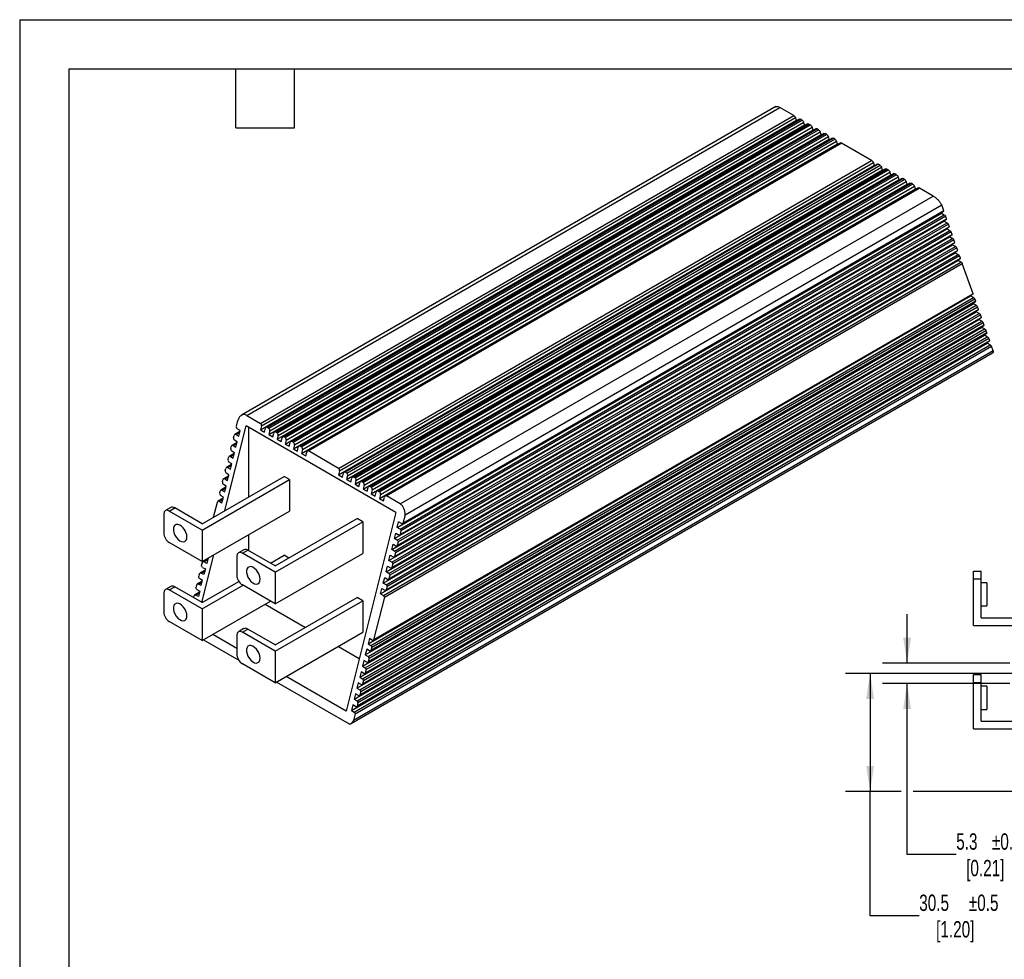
# Model space of a CAD drawing. Header units: millimetres. Extents: x 0 to 559, y 0 to 432.
# Tile 2 of 5: x 0 to 255, y 189 to 432. Entities that reach past the tile are written whole.
import ezdxf

# ---------------------------------------------------------------- set-up
doc = ezdxf.new("R2010")
doc.units = ezdxf.units.MM
doc.header["$LTSCALE"] = 2
doc.layers.add('DIMENSIONS', color=140, linetype='Continuous', lineweight=25)
doc.layers.add('TEXT', color=140, linetype='Continuous', lineweight=25)
doc.styles.add('SLDTEXTSTYLE0', font='TXT', dxfattribs={"width": 0.7})
doc.dimstyles.new('SLDDIMSTYLE4', dxfattribs={"dimtxt": 4.316016, "dimasz": 6.604, "dimexe": 0, "dimexo": 0.0625, "dimgap": 1.079004, "dimtad": 0, "dimtih": 1, "dimtoh": 1, "dimrnd": 1e-09, "dimzin": 12, "dimdsep": 46, "dimtxsty": 'SLDTEXTSTYLE0', "dimsah": 1, "dimcen": 0.09, "dimadec": 0, "dimazin": 3, "dimtol": 1, "dimtp": 0.5, "dimtm": 0.5, "dimtfac": 1, "dimtofl": 0, "dimtmove": 0, "dimatfit": 3, "dimfxl": 0, "dimfrac": 2, "dimtolj": 1, "dimarcsym": 0})
doc.dimstyles.new('SLDDIMSTYLE5', dxfattribs={"dimtxt": 4.316016, "dimasz": 6.604, "dimexe": 0, "dimexo": 0.0625, "dimgap": 1.079004, "dimtad": 0, "dimtih": 1, "dimtoh": 1, "dimrnd": 1e-09, "dimzin": 12, "dimdsep": 46, "dimtxsty": 'SLDTEXTSTYLE0', "dimsah": 1, "dimcen": 0.09, "dimadec": 0, "dimazin": 3, "dimtol": 1, "dimtp": 0.5, "dimtm": 0.5, "dimtfac": 1, "dimtmove": 0, "dimatfit": 0, "dimfxl": 0, "dimfrac": 2, "dimtolj": 1, "dimarcsym": 0})

# ---------------------------------------------------------------- blocks, each defined once
blk = doc.blocks.new('_D_6')
at = {"layer": 'DIMENSIONS'}
for p, q in [((260.42, 262.81), (213.63, 262.81)), ((219.98, 262.81), (219.98, 232.31)), ((228.02, 232.31), (213.63, 232.31)), ((219.98, 200.17), (219.98, 232.31)), ((256.6, 232.31), (231.07, 232.31)), ((232.68, 200.17), (219.98, 200.17))]:
    blk.add_line(p, q, dxfattribs=at)
for points in [[(219.98, 262.81), (218.96, 256.21), (220.99, 256.21)], [(219.98, 232.31), (220.99, 238.91), (218.96, 238.91)]]:
    blk.add_solid(points, dxfattribs=at)
at = {"layer": 'DIMENSIONS', "char_height": 4.233, "attachment_point": 1, "style": 'SLDTEXTSTYLE0'}
for s, insert in [('30.5', (232.68, 205.63)), ('±0.5', (245.5, 205.63)), ('[1.20]', (237.04, 198.77))]:
    blk.add_mtext(s, dxfattribs=dict(at, insert=insert))
blk = doc.blocks.new('_D_7')
at = {"layer": 'DIMENSIONS'}
for p, q in [((229.54, 265.46), (229.54, 278.16)), ((256.11, 265.46), (223.19, 265.46)), ((256.11, 260.16), (223.19, 260.16)), ((229.54, 216), (229.54, 260.16)), ((242.24, 216), (229.54, 216))]:
    blk.add_line(p, q, dxfattribs=at)
for points in [[(229.54, 265.46), (230.56, 272.06), (228.53, 272.06)], [(229.54, 260.16), (228.53, 253.56), (230.56, 253.56)]]:
    blk.add_solid(points, dxfattribs=at)
at = {"layer": 'DIMENSIONS', "char_height": 4.233, "attachment_point": 1, "style": 'SLDTEXTSTYLE0'}
for s, insert in [('±0.5', (251.48, 221.46)), ('5.3', (242.24, 221.46)), ('[0.21]', (244.81, 214.6))]:
    blk.add_mtext(s, dxfattribs=dict(at, insert=insert))

msp = doc.modelspace()

# ---------------------------------------------------------------- linework, layer by layer
at = {"color": 7, "linetype": 'Continuous'}
for q in [(0.005, 0.005), (558.805, 431.805)]:
    msp.add_line((0.005, 431.805), q, dxfattribs=at)
for p, q in [((195.592, 409.336), (57.348, 329.53)), ((58.769, 329.51), (196.655, 409.11)), ((200.22, 407.052), (196.655, 409.11)), ((62.319, 325.79), (200.938, 405.813)), ((62.334, 327.452), (200.22, 407.052)), ((62.567, 326.775), (200.69, 406.512)), ((201.737, 406.099), (63.779, 326.458)), ((64.063, 326.454), (201.949, 406.054)), ((64.447, 326.233), (202.332, 405.832)), ((64.673, 325.559), (202.797, 405.296)), ((200.938, 405.813), (200.69, 406.512)), ((201.089, 405.725), (200.938, 405.813)), ((202.332, 405.832), (201.949, 406.054)), ((203.045, 404.597), (202.797, 405.296)), ((64.426, 324.574), (203.045, 404.597)), ((203.897, 404.852), (65.94, 325.21)), ((66.224, 325.207), (204.11, 404.806)), ((66.587, 323.326), (205.205, 403.349)), ((66.602, 324.988), (204.488, 404.588)), ((66.834, 324.311), (204.958, 404.049)), ((206.004, 403.635), (68.047, 323.994)), ((68.331, 323.99), (206.217, 403.59)), ((68.709, 323.772), (206.595, 403.372)), ((68.941, 323.095), (207.065, 402.832)), ((208.111, 402.419), (70.154, 322.778)), ((203.25, 404.478), (203.045, 404.597)), ((204.488, 404.588), (204.11, 404.806)), ((205.205, 403.349), (204.958, 404.049)), ((205.357, 403.262), (205.205, 403.349)), ((206.595, 403.372), (206.217, 403.59)), ((207.312, 402.133), (207.065, 402.832)), ((68.694, 322.11), (207.312, 402.133)), ((70.438, 322.774), (208.324, 402.374)), ((70.801, 320.894), (209.419, 400.916)), ((70.819, 322.554), (208.705, 402.154)), ((71.048, 321.879), (209.172, 401.616)), ((210.218, 401.203), (72.261, 321.562)), ((72.545, 321.558), (210.431, 401.157)), ((72.925, 321.338), (210.811, 400.938)), ((73.155, 320.662), (211.279, 400.4)), ((212.379, 399.955), (74.422, 320.314)), ((74.706, 320.31), (212.592, 399.91)), ((207.464, 402.045), (207.312, 402.133)), ((208.705, 402.154), (208.324, 402.374)), ((209.419, 400.916), (209.172, 401.616)), ((209.571, 400.829), (209.419, 400.916)), ((210.811, 400.938), (210.431, 401.157)), ((211.526, 399.7), (211.279, 400.4)), ((220.371, 395.419), (212.592, 399.91)), ((72.908, 319.678), (211.526, 399.7)), ((211.732, 399.582), (211.526, 399.7)), ((82.485, 315.819), (220.371, 395.419)), ((82.717, 315.142), (220.841, 394.88)), ((221.088, 394.18), (220.841, 394.88)), ((82.47, 314.157), (221.088, 394.18)), ((221.886, 394.47), (83.932, 314.831)), ((222.045, 394.453), (84.159, 314.853)), ((84.577, 312.941), (223.195, 392.964)), ((84.647, 314.571), (222.533, 394.171)), ((84.824, 313.926), (222.948, 393.663)), ((224.048, 393.219), (86.091, 313.578)), ((86.375, 313.574), (224.261, 393.174)), ((86.753, 313.355), (224.639, 392.955)), ((86.985, 312.679), (225.109, 392.416)), ((221.236, 394.095), (221.088, 394.18)), ((222.533, 394.171), (222.045, 394.453)), ((223.195, 392.964), (222.948, 393.663)), ((223.401, 392.845), (223.195, 392.964)), ((224.639, 392.955), (224.261, 393.174)), ((225.356, 391.716), (225.109, 392.416)), ((86.738, 311.694), (225.356, 391.716)), ((226.155, 392.003), (88.198, 312.361)), ((88.482, 312.357), (226.368, 391.957)), ((88.845, 310.477), (227.463, 390.5)), ((88.86, 312.139), (226.746, 391.739)), ((89.092, 311.462), (227.216, 391.199)), ((228.262, 390.786), (90.304, 311.145)), ((90.589, 311.141), (228.474, 390.741)), ((90.972, 310.92), (228.858, 390.52)), ((91.199, 310.246), (229.323, 389.983)), ((225.508, 391.629), (225.356, 391.716)), ((226.746, 391.739), (226.368, 391.957)), ((227.463, 390.5), (227.216, 391.199)), ((227.615, 390.413), (227.463, 390.5)), ((228.858, 390.52), (228.474, 390.741)), ((229.57, 389.284), (229.323, 389.983)), ((90.952, 309.261), (229.57, 389.284)), ((230.369, 389.57), (92.411, 309.929)), ((92.696, 309.925), (230.581, 389.525)), ((93.059, 308.045), (231.677, 388.067)), ((93.074, 309.707), (230.96, 389.306)), ((93.306, 309.03), (231.43, 388.767)), ((232.53, 388.322), (94.572, 308.681)), ((94.857, 308.677), (232.742, 388.277)), ((229.722, 389.196), (229.57, 389.284)), ((230.96, 389.306), (230.581, 389.525)), ((231.677, 388.067), (231.43, 388.767)), ((231.882, 387.949), (231.677, 388.067)), ((236.308, 386.219), (232.742, 388.277)), ((98.422, 306.619), (236.308, 386.219)), ((99.036, 301.524), (239, 382.323)), ((239.033, 382.366), (99.123, 301.598)), ((99.671, 303.78), (238.485, 383.916)), ((239.033, 382.366), (238.485, 383.916)), ((239.033, 382.366), (238.998, 382.326)), ((96.942, 297.645), (239.138, 379.732)), ((97.657, 300.49), (238.424, 381.753)), ((98.303, 298.606), (239.732, 380.251)), ((98.386, 300.069), (239.153, 381.332)), ((98.39, 298.679), (239.766, 380.294)), ((239.524, 380.978), (98.632, 299.643)), ((238.354, 381.951), (238.424, 381.753)), ((238.424, 381.753), (239.153, 381.332)), ((239.087, 379.878), (239.138, 379.732)), ((239.138, 379.732), (239.867, 379.311)), ((239.766, 380.294), (239.524, 380.978)), ((96.228, 294.799), (239.852, 377.712)), ((96.958, 294.378), (240.581, 377.291)), ((240.952, 376.937), (97.204, 293.953)), ((97.589, 295.76), (240.446, 378.23)), ((97.672, 297.224), (239.867, 379.311)), ((97.676, 295.834), (240.48, 378.273)), ((240.238, 378.957), (97.918, 296.798)), ((239.801, 377.857), (239.852, 377.712)), ((239.852, 377.712), (240.581, 377.291)), ((240.48, 378.273), (240.238, 378.957)), ((241.194, 376.252), (240.952, 376.937)), ((95.514, 291.954), (240.566, 375.691)), ((96.243, 291.533), (241.296, 375.27)), ((241.666, 374.916), (96.49, 291.107)), ((96.875, 292.915), (241.16, 376.209)), ((96.962, 292.989), (241.194, 376.252)), ((240.515, 375.837), (240.566, 375.691)), ((240.566, 375.691), (241.296, 375.27)), ((241.908, 374.232), (241.666, 374.916)), ((94.782, 289.036), (241.299, 373.619)), ((95.428, 287.152), (242.607, 372.116)), ((95.511, 288.615), (242.028, 373.198)), ((95.515, 287.225), (242.641, 372.159)), ((242.399, 372.844), (95.757, 288.189)), ((96.161, 290.07), (241.874, 374.188)), ((96.248, 290.144), (241.908, 374.232)), ((241.229, 373.816), (241.299, 373.619)), ((241.299, 373.619), (242.028, 373.198)), ((242.641, 372.159), (242.399, 372.844)), ((93.353, 283.345), (242.727, 369.577)), ((94.049, 286.118), (242.031, 371.546)), ((94.714, 284.306), (243.321, 370.095)), ((94.778, 285.697), (242.761, 371.125)), ((94.801, 284.38), (243.355, 370.138)), ((243.131, 370.771), (95.025, 285.271)), ((241.962, 371.744), (242.031, 371.546)), ((242.031, 371.546), (242.761, 371.125)), ((242.676, 369.723), (242.727, 369.577)), ((243.457, 369.156), (242.727, 369.577)), ((243.355, 370.138), (243.131, 370.771)), ((94.082, 282.924), (243.457, 369.156)), ((94.329, 282.499), (243.827, 368.802)), ((246.596, 360.968), (243.827, 368.802)), ((90.112, 270.432), (245.969, 360.406)), ((90.841, 270.011), (246.698, 359.985)), ((91.087, 269.585), (247.069, 359.631)), ((91.473, 271.393), (246.563, 360.925)), ((246.596, 360.968), (91.56, 271.467)), ((245.969, 360.406), (245.917, 360.552)), ((246.698, 359.985), (245.969, 360.406)), ((246.596, 360.968), (246.561, 360.928)), ((247.292, 358.999), (247.069, 359.631)), ((89.398, 267.587), (246.683, 358.386)), ((90.045, 265.703), (247.991, 356.883)), ((90.127, 267.166), (247.412, 357.965)), ((248.025, 356.926), (90.131, 265.776)), ((90.373, 266.74), (247.783, 357.611)), ((90.777, 268.621), (247.259, 358.956)), ((247.292, 358.999), (90.864, 268.694)), ((246.683, 358.386), (246.613, 358.583)), ((247.412, 357.965), (246.683, 358.386)), ((247.292, 358.999), (247.257, 358.959)), ((248.025, 356.926), (247.783, 357.611)), ((248.025, 356.926), (247.989, 356.886)), ((87.951, 261.823), (248.13, 354.293)), ((88.665, 264.669), (247.415, 356.313)), ((89.312, 262.785), (248.724, 354.811)), ((89.394, 264.248), (248.145, 355.892)), ((248.757, 354.854), (89.399, 262.858)), ((89.641, 263.822), (248.515, 355.538)), ((247.415, 356.313), (247.346, 356.511)), ((248.145, 355.892), (247.415, 356.313)), ((248.13, 354.293), (248.078, 354.438)), ((248.859, 353.872), (248.13, 354.293)), ((248.757, 354.854), (248.515, 355.538)), ((248.757, 354.854), (248.722, 354.814)), ((87.237, 258.978), (248.844, 352.272)), ((87.966, 258.557), (249.573, 351.851)), ((88.212, 258.131), (249.944, 351.497)), ((88.598, 259.939), (249.438, 352.79)), ((88.68, 261.402), (248.859, 353.872)), ((249.472, 352.833), (88.685, 260.013)), ((88.927, 260.976), (249.23, 353.518)), ((248.844, 352.272), (248.792, 352.418)), ((249.573, 351.851), (248.844, 352.272)), ((249.472, 352.833), (249.23, 353.518)), ((249.472, 352.833), (249.436, 352.793)), ((250.186, 350.812), (249.944, 351.497)), ((86.522, 256.133), (249.558, 350.251)), ((87.255, 255.71), (250.291, 349.828)), ((87.498, 255.286), (250.658, 349.476)), ((87.884, 257.094), (250.152, 350.77)), ((250.186, 350.812), (87.97, 257.167)), ((249.558, 350.251), (249.507, 350.397)), ((250.291, 349.828), (249.558, 350.251)), ((250.186, 350.812), (250.15, 350.773)), ((250.9, 348.792), (250.658, 349.476)), ((85.79, 253.214), (250.291, 348.179)), ((86.519, 252.793), (251.02, 347.758)), ((86.766, 252.368), (251.391, 347.404)), ((87.17, 254.249), (250.867, 348.749)), ((250.9, 348.792), (87.256, 254.322)), ((250.291, 348.179), (250.221, 348.376)), ((251.02, 347.758), (250.291, 348.179)), ((250.9, 348.792), (250.865, 348.752)), ((251.816, 346.199), (251.391, 347.404)), ((85.584, 249.792), (251.633, 345.65)), ((251.816, 346.199), (86.34, 250.671)), ((58.769, 329.51), (62.334, 327.452)), ((53.075, 304.891), (58.57, 326.782)), ((56.058, 326.718), (56.418, 328.153)), ((57.019, 325.62), (56.29, 326.041)), ((97.32, 304.413), (58.57, 326.782)), ((59.194, 326.423), (59.194, 308.423)), ((62.567, 326.775), (62.319, 325.79)), ((63.346, 325.198), (63.593, 326.183)), ((64.063, 326.454), (64.447, 326.233)), ((55.325, 323.8), (55.453, 324.31)), ((56.949, 325.342), (55.639, 324.586)), ((55.924, 324.582), (56.9, 325.146)), ((55.924, 324.582), (56.653, 324.161)), ((56.653, 324.161), (57.019, 325.62)), ((62.319, 325.79), (63.346, 325.198)), ((64.673, 325.559), (64.426, 324.574)), ((64.426, 324.574), (65.507, 323.95)), ((65.507, 323.95), (65.754, 324.935)), ((66.602, 324.988), (66.224, 325.207)), ((66.834, 324.311), (66.587, 323.326)), ((67.614, 322.734), (67.861, 323.719)), ((68.709, 323.772), (68.331, 323.99)), ((54.611, 320.954), (54.739, 321.465)), ((56.235, 322.497), (54.925, 321.741)), ((55.209, 321.737), (56.186, 322.3)), ((55.209, 321.737), (55.939, 321.316)), ((56.287, 322.702), (55.554, 323.125)), ((55.939, 321.316), (56.287, 322.702)), ((66.587, 323.326), (67.614, 322.734)), ((68.941, 323.095), (68.694, 322.11)), ((68.694, 322.11), (69.721, 321.518)), ((69.721, 321.518), (69.968, 322.502)), ((70.438, 322.774), (70.819, 322.554)), ((71.048, 321.879), (70.801, 320.894)), ((71.827, 320.301), (72.075, 321.286)), ((72.545, 321.558), (72.925, 321.338)), ((53.897, 318.109), (54.025, 318.62)), ((55.521, 319.651), (54.211, 318.895)), ((54.495, 318.891), (55.472, 319.455)), ((54.495, 318.891), (55.225, 318.47)), ((55.572, 319.857), (54.843, 320.278)), ((55.225, 318.47), (55.572, 319.857)), ((70.801, 320.894), (71.827, 320.301)), ((73.155, 320.662), (72.908, 319.678)), ((72.908, 319.678), (73.988, 319.054)), ((73.988, 319.054), (74.236, 320.039)), ((82.485, 315.819), (74.706, 320.31)), ((54.807, 316.806), (53.497, 316.05)), ((53.781, 316.046), (54.758, 316.61)), ((53.781, 316.046), (54.51, 315.625)), ((54.858, 317.011), (54.129, 317.432)), ((54.51, 315.625), (54.858, 317.011)), ((47.208, 301.504), (68.402, 313.739)), ((54.074, 313.888), (52.764, 313.132)), ((53.048, 313.128), (54.025, 313.692)), ((53.183, 315.264), (53.311, 315.775)), ((54.144, 314.166), (53.415, 314.587)), ((53.778, 312.707), (54.144, 314.166)), ((69.817, 312.922), (68.402, 313.739)), ((82.717, 315.142), (82.47, 314.157)), ((82.47, 314.157), (83.496, 313.565)), ((83.496, 313.565), (83.745, 314.556)), ((84.647, 314.571), (84.159, 314.853)), ((84.824, 313.926), (84.577, 312.941)), ((85.657, 312.317), (85.905, 313.302)), ((86.753, 313.355), (86.375, 313.574)), ((47.208, 299.871), (69.817, 312.922)), ((53.342, 310.97), (52.032, 310.213)), ((52.316, 310.21), (53.292, 310.773)), ((52.45, 312.346), (52.578, 312.856)), ((53.412, 311.248), (52.682, 311.669)), ((53.045, 309.789), (53.412, 311.248)), ((53.048, 313.128), (53.778, 312.707)), ((69.817, 312.922), (69.817, 304.75)), ((84.577, 312.941), (85.657, 312.317)), ((86.985, 312.679), (86.738, 311.694)), ((86.738, 311.694), (87.764, 311.101)), ((87.764, 311.101), (88.012, 312.086)), ((88.86, 312.139), (88.482, 312.357)), ((89.092, 311.462), (88.845, 310.477)), ((89.871, 309.885), (90.118, 310.87)), ((90.589, 311.141), (90.972, 310.92)), ((51.736, 309.5), (51.846, 309.938)), ((52.697, 308.402), (51.968, 308.823)), ((52.316, 310.21), (53.045, 309.789)), ((52.331, 306.943), (52.697, 308.402)), ((88.845, 310.477), (89.871, 309.885)), ((91.199, 310.246), (90.952, 309.261)), ((90.952, 309.261), (91.978, 308.669)), ((91.978, 308.669), (92.225, 309.653)), ((92.696, 309.925), (93.074, 309.707)), ((93.306, 309.03), (93.059, 308.045)), ((94.139, 307.421), (94.386, 308.406)), ((98.422, 306.619), (94.857, 308.677)), ((39.102, 305.699), (37.687, 304.883)), ((50.156, 303.205), (51.132, 307.093)), ((52.628, 308.124), (51.318, 307.368)), ((51.602, 307.364), (52.578, 307.928)), ((51.602, 307.364), (52.331, 306.943)), ((93.059, 308.045), (94.139, 307.421)), ((37.268, 303.956), (37.268, 299.09)), ((38.7, 304.783), (40.114, 305.599)), ((47.208, 299.871), (38.7, 304.783)), ((47.208, 301.504), (40.114, 305.599)), ((47.208, 291.699), (69.817, 304.75)), ((97.32, 304.413), (84.424, 253.038)), ((99.671, 303.78), (99.123, 301.598)), ((66.116, 290.588), (87.311, 302.823)), ((66.116, 288.955), (88.725, 302.007)), ((88.725, 302.007), (87.311, 302.823)), ((88.725, 302.007), (88.725, 293.835)), ((97.657, 300.49), (98.023, 301.949)), ((98.752, 301.528), (98.023, 301.949)), ((47.208, 299.871), (47.208, 291.699)), ((59.194, 298.618), (59.194, 294.585)), ((96.942, 297.645), (97.29, 299.031)), ((97.29, 299.031), (98.023, 298.608)), ((98.386, 300.069), (97.657, 300.49)), ((98.632, 299.643), (98.39, 298.679)), ((47.208, 291.699), (38.7, 296.61)), ((96.228, 294.799), (96.576, 296.186)), ((96.576, 296.186), (97.306, 295.765)), ((97.672, 297.224), (96.942, 297.645)), ((97.918, 296.798), (97.676, 295.834)), ((47.118, 281.156), (50.197, 293.424)), ((56.176, 293.041), (56.176, 288.175)), ((58.01, 294.784), (56.596, 293.968)), ((57.608, 293.867), (59.022, 294.684)), ((66.116, 288.955), (57.608, 293.867)), ((66.116, 290.588), (59.022, 294.684)), ((64.877, 291.304), (68.402, 293.339)), ((66.116, 280.783), (88.725, 293.835)), ((69.642, 292.624), (68.402, 293.339)), ((95.514, 291.954), (95.862, 293.34)), ((95.862, 293.34), (96.591, 292.919)), ((96.958, 294.378), (96.228, 294.799)), ((97.204, 293.953), (96.962, 292.989)), ((47.194, 291.407), (47.066, 290.897)), ((48.69, 292.439), (47.38, 291.683)), ((47.664, 291.679), (48.641, 292.243)), ((48.394, 291.258), (47.664, 291.679)), ((48.724, 292.574), (48.394, 291.258)), ((94.782, 289.036), (95.148, 290.495)), ((95.148, 290.495), (95.877, 290.074)), ((96.243, 291.533), (95.514, 291.954)), ((96.49, 291.107), (96.248, 290.144)), ((46.462, 288.489), (46.334, 287.978)), ((47.958, 289.521), (46.648, 288.764)), ((46.932, 288.761), (47.908, 289.324)), ((47.661, 288.34), (46.932, 288.761)), ((47.298, 290.22), (48.028, 289.799)), ((48.028, 289.799), (47.661, 288.34)), ((66.116, 288.955), (66.116, 280.783)), ((95.511, 288.615), (94.782, 289.036)), ((95.757, 288.189), (95.515, 287.225)), ((246.681, 289.245), (248.681, 289.245)), ((39.102, 285.3), (37.687, 284.483)), ((45.748, 285.644), (45.619, 285.133)), ((47.244, 286.675), (45.934, 285.919)), ((46.218, 285.915), (47.194, 286.479)), ((46.947, 285.494), (46.218, 285.915)), ((46.566, 287.301), (47.295, 286.88)), ((46.947, 285.494), (47.295, 286.88)), ((47.208, 281.104), (56.707, 286.587)), ((47.208, 279.471), (57.799, 285.585)), ((66.116, 280.783), (57.608, 285.695)), ((94.049, 286.118), (94.415, 287.577)), ((94.778, 285.697), (94.049, 286.118)), ((94.415, 287.577), (95.145, 287.156)), ((95.025, 285.271), (94.801, 284.38)), ((246.681, 287.221), (248.681, 287.221)), ((246.681, 275.188), (246.681, 287.221)), ((248.681, 277.188), (248.681, 287.221)), ((250.181, 286.248), (248.681, 286.248)), ((250.181, 286.248), (250.181, 280.248)), ((37.268, 283.556), (37.268, 278.69)), ((38.7, 284.383), (40.114, 285.2)), ((47.208, 279.471), (38.7, 284.383)), ((47.208, 281.104), (40.114, 285.2)), ((45.033, 282.798), (44.937, 282.415)), ((46.529, 283.83), (45.219, 283.074)), ((45.504, 283.07), (46.48, 283.634)), ((46.233, 282.649), (45.504, 283.07)), ((45.851, 284.456), (46.581, 284.035)), ((46.581, 284.035), (46.233, 282.649)), ((93.353, 283.345), (93.701, 284.731)), ((93.353, 283.345), (94.082, 282.924)), ((93.701, 284.731), (94.43, 284.31)), ((47.208, 271.299), (64.877, 281.499)), ((63.519, 280.715), (73.935, 274.702)), ((66.116, 270.189), (87.311, 282.424)), ((66.116, 268.556), (88.725, 281.607)), ((88.725, 281.607), (87.311, 282.424)), ((88.725, 281.607), (88.725, 273.435)), ((94.329, 282.499), (91.56, 271.467)), ((248.681, 280.248), (250.181, 280.248)), ((47.208, 279.471), (47.208, 271.299)), ((47.208, 271.299), (38.7, 276.211)), ((246.681, 275.188), (277.773, 275.188)), ((248.681, 277.188), (277.773, 277.188)), ((50, 272.911), (56.176, 269.346)), ((56.176, 272.641), (56.176, 267.775)), ((58.01, 274.384), (56.596, 273.568)), ((57.608, 273.468), (59.022, 274.284)), ((66.116, 268.556), (57.608, 273.468)), ((66.116, 270.189), (59.022, 274.284)), ((66.116, 260.383), (88.725, 273.435)), ((47.538, 271.489), (56.694, 266.204)), ((90.46, 271.818), (90.112, 270.432)), ((90.112, 270.432), (90.841, 270.011)), ((91.189, 271.397), (90.46, 271.818)), ((66.116, 268.556), (66.116, 260.383)), ((82.428, 269.8), (87.846, 266.671)), ((89.764, 269.046), (89.398, 267.587)), ((89.398, 267.587), (90.127, 267.166)), ((90.493, 268.625), (89.764, 269.046)), ((91.087, 269.585), (90.864, 268.694)), ((66.116, 260.383), (57.608, 265.295)), ((89.031, 266.128), (88.665, 264.669)), ((89.761, 265.707), (89.031, 266.128)), ((90.373, 266.74), (90.131, 265.776)), ((88.299, 263.209), (87.951, 261.823)), ((89.028, 262.788), (88.299, 263.209)), ((88.665, 264.669), (89.394, 264.248)), ((89.641, 263.822), (89.399, 262.858)), ((246.681, 262.505), (248.681, 262.505)), ((85.328, 249.674), (66.447, 260.574)), ((84.424, 253.038), (68.909, 261.995)), ((87.585, 260.364), (87.237, 258.978)), ((88.314, 259.943), (87.585, 260.364)), ((87.951, 261.823), (88.68, 261.402)), ((88.927, 260.976), (88.685, 260.013)), ((246.681, 260.481), (248.681, 260.481)), ((246.681, 248.448), (246.681, 260.481)), ((248.681, 250.448), (248.681, 260.481)), ((86.87, 257.519), (86.522, 256.133)), ((87.6, 257.098), (86.87, 257.519)), ((87.237, 258.978), (87.966, 258.557)), ((88.212, 258.131), (87.97, 257.167)), ((250.181, 259.508), (248.681, 259.508)), ((250.181, 259.508), (250.181, 253.508)), ((86.522, 256.133), (87.255, 255.71)), ((87.498, 255.286), (87.256, 254.322)), ((86.156, 254.674), (85.79, 253.214)), ((85.79, 253.214), (86.519, 252.793)), ((86.885, 254.253), (86.156, 254.674)), ((86.766, 252.368), (86.34, 250.671)), ((248.681, 253.508), (250.181, 253.508)), ((248.681, 250.448), (277.773, 250.448)), ((246.681, 248.448), (277.773, 248.448))]:
    msp.add_line(p, q)
at = {"flags": 128}
for points in [[(43.265, 298.061), (43.2, 298.646), (43.009, 299.262), (42.707, 299.865), (42.317, 300.409), (41.866, 300.854), (41.389, 301.167), (40.921, 301.325), (40.496, 301.316), (40.147, 301.141), (39.898, 300.812), (39.769, 300.355), (39.769, 299.803), (39.898, 299.197), (40.147, 298.582), (40.496, 298.003), (40.921, 297.504), (41.389, 297.121), (41.866, 296.884), (42.317, 296.808), (42.707, 296.901), (43.009, 297.155), (43.2, 297.552), (43.265, 298.061)], [(42.848, 299.613), (42.785, 299.714), (42.645, 299.966)], [(62.173, 287.146), (62.108, 287.73), (61.917, 288.347), (61.615, 288.949), (61.225, 289.493), (60.774, 289.938), (60.297, 290.251), (59.829, 290.409), (59.405, 290.4), (59.055, 290.225), (58.807, 289.897), (58.678, 289.44), (58.678, 288.888), (58.807, 288.281), (59.055, 287.666), (59.405, 287.088), (59.829, 286.588), (60.297, 286.206), (60.774, 285.968), (61.225, 285.893), (61.615, 285.986), (61.917, 286.24), (62.108, 286.636), (62.173, 287.146)], [(61.756, 288.698), (61.694, 288.798), (61.553, 289.05)], [(43.265, 277.662), (43.2, 278.246), (43.009, 278.863), (42.707, 279.465), (42.317, 280.009), (41.866, 280.454), (41.389, 280.767), (40.921, 280.925), (40.496, 280.916), (40.147, 280.741), (39.898, 280.413), (39.769, 279.956), (39.769, 279.403), (39.898, 278.797), (40.147, 278.182), (40.496, 277.603), (40.921, 277.104), (41.389, 276.722), (41.866, 276.484), (42.317, 276.409), (42.707, 276.502), (43.009, 276.756), (43.2, 277.152), (43.265, 277.662)], [(42.848, 279.213), (42.785, 279.314), (42.645, 279.566)], [(62.173, 266.746), (62.108, 267.331), (61.917, 267.947), (61.615, 268.55), (61.225, 269.094), (60.774, 269.539), (60.297, 269.852), (59.829, 270.01), (59.405, 270.001), (59.055, 269.826), (58.807, 269.497), (58.678, 269.04), (58.678, 268.488), (58.807, 267.882), (59.055, 267.267), (59.405, 266.688), (59.829, 266.189), (60.297, 265.806), (60.774, 265.569), (61.225, 265.493), (61.615, 265.586), (61.917, 265.84), (62.108, 266.237), (62.173, 266.746)], [(61.756, 268.298), (61.694, 268.399), (61.553, 268.65)]]:
    msp.add_lwpolyline(points, dxfattribs=at)
for points, knots in [([(195.604, 409.313), (195.685, 409.351), (195.864, 409.435), (196.267, 409.318), (196.559, 409.161), (196.655, 409.11)], [0, 0, 0, 0, 0.3562905, 0.7890739, 1, 1, 1, 1]), ([(200.22, 407.052), (200.316, 406.997), (200.422, 406.904), (200.594, 406.705), (200.66, 406.599), (200.69, 406.512)], [0, 0, 0, 0, 0.5, 0.5, 1, 1, 1, 1]), ([(201.739, 406.094), (201.755, 406.102), (201.791, 406.119), (201.871, 406.095), (201.93, 406.064), (201.949, 406.054)], [0, 0, 0, 0, 0.3564104, 0.7891388, 1, 1, 1, 1]), ([(202.332, 405.832), (202.427, 405.777), (202.532, 405.685), (202.702, 405.487), (202.767, 405.382), (202.797, 405.296)], [0, 0, 0, 0, 0.5, 0.5, 1, 1, 1, 1]), ([(203.9, 404.847), (203.916, 404.855), (203.952, 404.871), (204.032, 404.848), (204.091, 404.817), (204.11, 404.806)], [0, 0, 0, 0, 0.3564104, 0.7891388, 1, 1, 1, 1]), ([(204.488, 404.588), (204.583, 404.533), (204.69, 404.441), (204.862, 404.241), (204.928, 404.135), (204.958, 404.049)], [0, 0, 0, 0, 0.5, 0.5, 1, 1, 1, 1]), ([(206.007, 403.631), (206.023, 403.638), (206.059, 403.655), (206.139, 403.632), (206.198, 403.6), (206.217, 403.59)], [0, 0, 0, 0, 0.35641041, 0.78913883, 1, 1, 1, 1]), ([(206.595, 403.372), (206.69, 403.317), (206.797, 403.224), (206.969, 403.025), (207.035, 402.919), (207.065, 402.832)], [0, 0, 0, 0, 0.5, 0.5, 1, 1, 1, 1]), ([(208.114, 402.414), (208.13, 402.422), (208.166, 402.439), (208.246, 402.415), (208.305, 402.384), (208.324, 402.374)], [0, 0, 0, 0, 0.356315, 0.7890545, 1, 1, 1, 1]), ([(208.705, 402.154), (208.8, 402.098), (208.906, 402.006), (209.076, 401.807), (209.142, 401.702), (209.172, 401.616)], [0, 0, 0, 0, 0.5, 0.5, 1, 1, 1, 1]), ([(210.221, 401.198), (210.237, 401.206), (210.272, 401.222), (210.353, 401.199), (210.412, 401.168), (210.431, 401.157)], [0, 0, 0, 0, 0.356315, 0.7890545, 1, 1, 1, 1]), ([(210.811, 400.938), (210.906, 400.882), (211.012, 400.79), (211.183, 400.592), (211.249, 400.486), (211.279, 400.4)], [0, 0, 0, 0, 0.5, 0.5, 1, 1, 1, 1]), ([(212.381, 399.951), (212.398, 399.958), (212.433, 399.975), (212.514, 399.952), (212.572, 399.92), (212.592, 399.91)], [0, 0, 0, 0, 0.356315, 0.7890545, 1, 1, 1, 1]), ([(220.371, 395.419), (220.466, 395.364), (220.572, 395.272), (220.745, 395.072), (220.811, 394.966), (220.841, 394.88)], [0, 0, 0, 0, 0.5, 0.5, 1, 1, 1, 1]), ([(221.888, 394.466), (221.904, 394.474), (221.94, 394.492), (222.008, 394.467), (222.045, 394.453)], [0, 0, 0, 0, 0.4440527, 1, 1, 1, 1]), ([(222.533, 394.171), (222.623, 394.109), (222.716, 394.02), (222.865, 393.836), (222.921, 393.741), (222.948, 393.663)], [0, 0, 0, 0, 0.5, 0.5, 1, 1, 1, 1]), ([(224.051, 393.214), (224.067, 393.222), (224.102, 393.239), (224.183, 393.215), (224.241, 393.184), (224.261, 393.174)], [0, 0, 0, 0, 0.3564104, 0.7891388, 1, 1, 1, 1]), ([(224.639, 392.955), (224.734, 392.9), (224.84, 392.808), (225.012, 392.609), (225.078, 392.502), (225.109, 392.416)], [0, 0, 0, 0, 0.5, 0.5, 1, 1, 1, 1]), ([(226.157, 391.998), (226.174, 392.005), (226.209, 392.022), (226.29, 391.999), (226.348, 391.968), (226.368, 391.957)], [0, 0, 0, 0, 0.3560865, 0.788812, 1, 1, 1, 1]), ([(226.746, 391.739), (226.841, 391.684), (226.947, 391.592), (227.119, 391.392), (227.185, 391.286), (227.216, 391.199)], [0, 0, 0, 0, 0.5, 0.5, 1, 1, 1, 1]), ([(228.264, 390.782), (228.28, 390.789), (228.316, 390.806), (228.397, 390.783), (228.455, 390.751), (228.474, 390.741)], [0, 0, 0, 0, 0.356044, 0.7888281, 1, 1, 1, 1]), ([(228.858, 390.52), (228.953, 390.464), (229.058, 390.372), (229.227, 390.174), (229.293, 390.069), (229.323, 389.983)], [0, 0, 0, 0, 0.5, 0.5, 1, 1, 1, 1]), ([(230.371, 389.565), (230.387, 389.573), (230.423, 389.59), (230.504, 389.566), (230.562, 389.535), (230.581, 389.525)], [0, 0, 0, 0, 0.3559912, 0.7887277, 1, 1, 1, 1]), ([(230.96, 389.306), (231.055, 389.251), (231.161, 389.159), (231.333, 388.96), (231.399, 388.853), (231.43, 388.767)], [0, 0, 0, 0, 0.5, 0.5, 1, 1, 1, 1]), ([(232.532, 388.318), (232.548, 388.325), (232.584, 388.342), (232.665, 388.319), (232.723, 388.287), (232.742, 388.277)], [0, 0, 0, 0, 0.35607619, 0.7886957, 1, 1, 1, 1]), ([(236.308, 386.219), (236.512, 386.101), (236.723, 385.953), (237.042, 385.69), (237.147, 385.598), (237.353, 385.404), (237.455, 385.302), (237.651, 385.093), (237.744, 384.987), (237.923, 384.772), (238.008, 384.662), (238.245, 384.336), (238.379, 384.122), (238.485, 383.916)], [0, 0, 0, 0, 0.25, 0.25, 0.375, 0.375, 0.5, 0.5, 0.625, 0.625, 0.75, 0.75, 1, 1, 1, 1]), ([(239.524, 380.978), (239.476, 381.047), (239.416, 381.117), (239.287, 381.241), (239.218, 381.295), (239.153, 381.332)], [0, 0, 0, 0, 0.5, 0.5, 1, 1, 1, 1]), ([(239.729, 380.256), (239.74, 380.261), (239.757, 380.269), (239.763, 380.287), (239.766, 380.294)], [0, 0, 0, 0, 0.6478449, 1, 1, 1, 1]), ([(240.238, 378.957), (240.19, 379.026), (240.13, 379.096), (240.001, 379.22), (239.932, 379.274), (239.867, 379.311)], [0, 0, 0, 0, 0.5, 0.5, 1, 1, 1, 1]), ([(240.443, 378.235), (240.453, 378.24), (240.471, 378.247), (240.477, 378.266), (240.48, 378.273)], [0, 0, 0, 0, 0.6154837, 1, 1, 1, 1]), ([(240.952, 376.937), (240.904, 377.006), (240.845, 377.076), (240.716, 377.199), (240.646, 377.253), (240.581, 377.291)], [0, 0, 0, 0, 0.5, 0.5, 1, 1, 1, 1]), ([(241.157, 376.215), (241.168, 376.219), (241.185, 376.227), (241.192, 376.245), (241.194, 376.252)], [0, 0, 0, 0, 0.6154837, 1, 1, 1, 1]), ([(241.666, 374.916), (241.618, 374.985), (241.559, 375.055), (241.43, 375.179), (241.36, 375.233), (241.296, 375.27)], [0, 0, 0, 0, 0.5, 0.5, 1, 1, 1, 1]), ([(241.871, 374.194), (241.882, 374.198), (241.899, 374.206), (241.906, 374.224), (241.908, 374.232)], [0, 0, 0, 0, 0.6154837, 1, 1, 1, 1]), ([(242.399, 372.844), (242.351, 372.913), (242.291, 372.982), (242.162, 373.106), (242.093, 373.16), (242.028, 373.198)], [0, 0, 0, 0, 0.5, 0.5, 1, 1, 1, 1]), ([(242.604, 372.121), (242.614, 372.126), (242.632, 372.133), (242.638, 372.152), (242.641, 372.159)], [0, 0, 0, 0, 0.6154095, 1, 1, 1, 1]), ([(243.131, 370.771), (243.084, 370.84), (243.024, 370.91), (242.895, 371.034), (242.825, 371.088), (242.761, 371.125)], [0, 0, 0, 0, 0.5, 0.5, 1, 1, 1, 1]), ([(243.318, 370.101), (243.329, 370.105), (243.346, 370.113), (243.353, 370.131), (243.355, 370.138)], [0, 0, 0, 0, 0.6154837, 1, 1, 1, 1]), ([(243.457, 369.156), (243.521, 369.119), (243.59, 369.065), (243.72, 368.941), (243.779, 368.871), (243.827, 368.802)], [0, 0, 0, 0, 0.5, 0.5, 1, 1, 1, 1]), ([(246.698, 359.985), (246.762, 359.948), (246.832, 359.895), (246.961, 359.771), (247.021, 359.7), (247.069, 359.631)], [0, 0, 0, 0, 0.5, 0.5, 1, 1, 1, 1]), ([(247.412, 357.965), (247.477, 357.928), (247.546, 357.874), (247.675, 357.75), (247.735, 357.68), (247.783, 357.611)], [0, 0, 0, 0, 0.5, 0.5, 1, 1, 1, 1]), ([(248.145, 355.892), (248.209, 355.855), (248.278, 355.801), (248.408, 355.677), (248.468, 355.607), (248.515, 355.538)], [0, 0, 0, 0, 0.5, 0.5, 1, 1, 1, 1]), ([(248.859, 353.872), (248.923, 353.834), (248.993, 353.781), (249.122, 353.657), (249.182, 353.587), (249.23, 353.518)], [0, 0, 0, 0, 0.5, 0.5, 1, 1, 1, 1]), ([(249.573, 351.851), (249.638, 351.814), (249.707, 351.76), (249.836, 351.636), (249.896, 351.566), (249.944, 351.497)], [0, 0, 0, 0, 0.5, 0.5, 1, 1, 1, 1]), ([(250.291, 349.828), (250.355, 349.791), (250.423, 349.738), (250.551, 349.614), (250.611, 349.545), (250.658, 349.476)], [0, 0, 0, 0, 0.5, 0.5, 1, 1, 1, 1]), ([(251.02, 347.758), (251.084, 347.721), (251.153, 347.667), (251.283, 347.543), (251.343, 347.473), (251.391, 347.404)], [0, 0, 0, 0, 0.5, 0.5, 1, 1, 1, 1]), ([(251.816, 346.199), (251.823, 346.122), (251.835, 345.966), (251.779, 345.793), (251.71, 345.686), (251.642, 345.661), (251.63, 345.656)], [0, 0, 0, 0, 0.3042293, 0.6171041, 0.9306409, 1, 1, 1, 1]), ([(58.769, 329.51), (58.65, 329.579), (58.529, 329.631), (58.283, 329.701), (58.157, 329.718), (57.91, 329.719), (57.79, 329.702), (57.553, 329.635), (57.439, 329.584), (57.224, 329.455), (57.121, 329.375), (56.932, 329.189), (56.846, 329.084), (56.691, 328.852), (56.622, 328.723), (56.505, 328.45), (56.456, 328.305), (56.418, 328.153)], [0, 0, 0, 0, 0.125, 0.125, 0.25, 0.25, 0.375, 0.375, 0.5, 0.5, 0.625, 0.625, 0.75, 0.75, 0.875, 0.875, 1, 1, 1, 1]), ([(56.058, 326.718), (56.027, 326.596), (56.032, 326.456), (56.116, 326.204), (56.194, 326.096), (56.29, 326.041)], [0, 0, 0, 0, 0.5, 0.5, 1, 1, 1, 1]), ([(62.567, 326.775), (62.597, 326.897), (62.592, 327.037), (62.508, 327.289), (62.43, 327.397), (62.334, 327.452)], [0, 0, 0, 0, 0.5, 0.5, 1, 1, 1, 1]), ([(64.063, 326.454), (63.968, 326.509), (63.862, 326.507), (63.69, 326.404), (63.624, 326.304), (63.593, 326.183)], [0, 0, 0, 0, 0.5, 0.5, 1, 1, 1, 1]), ([(64.673, 325.559), (64.704, 325.68), (64.699, 325.818), (64.617, 326.068), (64.541, 326.176), (64.447, 326.233)], [0, 0, 0, 0, 0.5, 0.5, 1, 1, 1, 1]), ([(55.325, 323.8), (55.295, 323.679), (55.3, 323.539), (55.382, 323.288), (55.46, 323.181), (55.554, 323.125)], [0, 0, 0, 0, 0.5, 0.5, 1, 1, 1, 1]), ([(55.924, 324.582), (55.828, 324.637), (55.722, 324.635), (55.55, 324.532), (55.484, 324.432), (55.453, 324.31)], [0, 0, 0, 0, 0.5, 0.5, 1, 1, 1, 1]), ([(66.224, 325.207), (66.129, 325.262), (66.023, 325.26), (65.851, 325.157), (65.785, 325.057), (65.754, 324.935)], [0, 0, 0, 0, 0.5, 0.5, 1, 1, 1, 1]), ([(66.834, 324.311), (66.865, 324.433), (66.86, 324.573), (66.776, 324.825), (66.698, 324.933), (66.602, 324.988)], [0, 0, 0, 0, 0.5, 0.5, 1, 1, 1, 1]), ([(68.331, 323.99), (68.236, 324.045), (68.129, 324.044), (67.957, 323.94), (67.891, 323.841), (67.861, 323.719)], [0, 0, 0, 0, 0.5, 0.5, 1, 1, 1, 1]), ([(68.941, 323.095), (68.972, 323.217), (68.967, 323.357), (68.883, 323.609), (68.805, 323.717), (68.709, 323.772)], [0, 0, 0, 0, 0.5, 0.5, 1, 1, 1, 1]), ([(54.611, 320.954), (54.58, 320.833), (54.586, 320.692), (54.669, 320.441), (54.748, 320.333), (54.843, 320.278)], [0, 0, 0, 0, 0.5, 0.5, 1, 1, 1, 1]), ([(55.209, 321.737), (55.114, 321.792), (55.008, 321.79), (54.836, 321.687), (54.77, 321.587), (54.739, 321.465)], [0, 0, 0, 0, 0.5, 0.5, 1, 1, 1, 1]), ([(70.438, 322.774), (70.343, 322.829), (70.236, 322.827), (70.064, 322.724), (69.998, 322.624), (69.968, 322.502)], [0, 0, 0, 0, 0.5, 0.5, 1, 1, 1, 1]), ([(71.048, 321.879), (71.079, 322), (71.074, 322.139), (70.991, 322.39), (70.914, 322.498), (70.819, 322.554)], [0, 0, 0, 0, 0.5, 0.5, 1, 1, 1, 1]), ([(72.545, 321.558), (72.449, 321.613), (72.343, 321.611), (72.171, 321.508), (72.105, 321.408), (72.075, 321.286)], [0, 0, 0, 0, 0.5, 0.5, 1, 1, 1, 1]), ([(73.155, 320.662), (73.186, 320.784), (73.18, 320.923), (73.098, 321.174), (73.02, 321.282), (72.925, 321.338)], [0, 0, 0, 0, 0.5, 0.5, 1, 1, 1, 1]), ([(54.495, 318.891), (54.4, 318.946), (54.294, 318.945), (54.122, 318.842), (54.056, 318.742), (54.025, 318.62)], [0, 0, 0, 0, 0.5, 0.5, 1, 1, 1, 1]), ([(74.706, 320.31), (74.61, 320.365), (74.504, 320.364), (74.332, 320.26), (74.266, 320.161), (74.236, 320.039)], [0, 0, 0, 0, 0.5, 0.5, 1, 1, 1, 1]), ([(53.781, 316.046), (53.686, 316.101), (53.579, 316.1), (53.407, 315.996), (53.341, 315.896), (53.311, 315.775)], [0, 0, 0, 0, 0.5, 0.5, 1, 1, 1, 1]), ([(53.897, 318.109), (53.866, 317.987), (53.872, 317.847), (53.955, 317.595), (54.033, 317.487), (54.129, 317.432)], [0, 0, 0, 0, 0.5, 0.5, 1, 1, 1, 1]), ([(82.717, 315.142), (82.748, 315.264), (82.743, 315.404), (82.659, 315.656), (82.581, 315.764), (82.485, 315.819)], [0, 0, 0, 0, 0.5, 0.5, 1, 1, 1, 1]), ([(53.183, 315.264), (53.152, 315.142), (53.157, 315.002), (53.241, 314.75), (53.319, 314.642), (53.415, 314.587)], [0, 0, 0, 0, 0.5, 0.5, 1, 1, 1, 1]), ([(84.159, 314.853), (84.07, 314.884), (83.978, 314.867), (83.829, 314.757), (83.773, 314.666), (83.745, 314.556)], [0, 0, 0, 0, 0.5, 0.5, 1, 1, 1, 1]), ([(84.824, 313.926), (84.853, 314.037), (84.853, 314.161), (84.79, 314.398), (84.728, 314.504), (84.647, 314.571)], [0, 0, 0, 0, 0.5, 0.5, 1, 1, 1, 1]), ([(86.375, 313.574), (86.279, 313.629), (86.173, 313.627), (86.001, 313.524), (85.935, 313.424), (85.905, 313.302)], [0, 0, 0, 0, 0.5, 0.5, 1, 1, 1, 1]), ([(86.985, 312.679), (87.016, 312.8), (87.01, 312.941), (86.927, 313.192), (86.848, 313.3), (86.753, 313.355)], [0, 0, 0, 0, 0.5, 0.5, 1, 1, 1, 1]), ([(52.45, 312.346), (52.419, 312.224), (52.425, 312.084), (52.508, 311.832), (52.587, 311.724), (52.682, 311.669)], [0, 0, 0, 0, 0.5, 0.5, 1, 1, 1, 1]), ([(53.048, 313.128), (52.953, 313.183), (52.847, 313.181), (52.675, 313.078), (52.609, 312.978), (52.578, 312.856)], [0, 0, 0, 0, 0.5, 0.5, 1, 1, 1, 1]), ([(88.482, 312.357), (88.386, 312.413), (88.28, 312.411), (88.108, 312.308), (88.042, 312.208), (88.012, 312.086)], [0, 0, 0, 0, 0.5, 0.5, 1, 1, 1, 1]), ([(89.092, 311.462), (89.123, 311.584), (89.117, 311.724), (89.034, 311.976), (88.955, 312.084), (88.86, 312.139)], [0, 0, 0, 0, 0.5, 0.5, 1, 1, 1, 1]), ([(90.589, 311.141), (90.493, 311.196), (90.387, 311.195), (90.215, 311.091), (90.149, 310.992), (90.118, 310.87)], [0, 0, 0, 0, 0.5, 0.5, 1, 1, 1, 1]), ([(91.199, 310.246), (91.229, 310.367), (91.224, 310.505), (91.143, 310.755), (91.066, 310.863), (90.972, 310.92)], [0, 0, 0, 0, 0.5, 0.5, 1, 1, 1, 1]), ([(51.736, 309.5), (51.705, 309.378), (51.711, 309.238), (51.794, 308.986), (51.873, 308.879), (51.968, 308.823)], [0, 0, 0, 0, 0.5, 0.5, 1, 1, 1, 1]), ([(52.316, 310.21), (52.221, 310.265), (52.114, 310.263), (51.942, 310.16), (51.876, 310.06), (51.846, 309.938)], [0, 0, 0, 0, 0.5, 0.5, 1, 1, 1, 1]), ([(92.696, 309.925), (92.6, 309.98), (92.494, 309.978), (92.322, 309.875), (92.256, 309.775), (92.225, 309.653)], [0, 0, 0, 0, 0.5, 0.5, 1, 1, 1, 1]), ([(93.306, 309.03), (93.336, 309.152), (93.331, 309.292), (93.248, 309.544), (93.169, 309.651), (93.074, 309.707)], [0, 0, 0, 0, 0.5, 0.5, 1, 1, 1, 1]), ([(94.857, 308.677), (94.761, 308.732), (94.655, 308.731), (94.483, 308.628), (94.417, 308.528), (94.386, 308.406)], [0, 0, 0, 0, 0.5, 0.5, 1, 1, 1, 1]), ([(40.114, 305.599), (39.897, 305.698), (39.514, 305.872), (39.236, 305.732), (39.115, 305.671)], [0, 0, 0, 0, 0.5677903, 1, 1, 1, 1]), ([(51.602, 307.364), (51.506, 307.419), (51.4, 307.418), (51.228, 307.315), (51.162, 307.215), (51.132, 307.093)], [0, 0, 0, 0, 0.5, 0.5, 1, 1, 1, 1]), ([(99.671, 303.78), (99.693, 304.06), (99.681, 304.342), (99.589, 304.91), (99.51, 305.183), (99.344, 305.571), (99.28, 305.695), (99.141, 305.927), (99.065, 306.036), (98.898, 306.237), (98.809, 306.329), (98.622, 306.49), (98.524, 306.56), (98.422, 306.619)], [0, 0, 0, 0, 0.25, 0.25, 0.5, 0.5, 0.625, 0.625, 0.75, 0.75, 0.875, 0.875, 1, 1, 1, 1]), ([(98.752, 301.528), (98.817, 301.491), (98.886, 301.479), (99.015, 301.504), (99.075, 301.541), (99.123, 301.598)], [0, 0, 0, 0, 0.5, 0.5, 1, 1, 1, 1]), ([(98.39, 298.679), (98.343, 298.624), (98.284, 298.587), (98.156, 298.56), (98.087, 298.572), (98.023, 298.608)], [0, 0, 0, 0, 0.5, 0.5, 1, 1, 1, 1]), ([(98.386, 300.069), (98.45, 300.032), (98.507, 299.971), (98.593, 299.822), (98.621, 299.733), (98.632, 299.643)], [0, 0, 0, 0, 0.5, 0.5, 1, 1, 1, 1]), ([(97.676, 295.834), (97.628, 295.778), (97.569, 295.741), (97.44, 295.715), (97.37, 295.727), (97.306, 295.765)], [0, 0, 0, 0, 0.5, 0.5, 1, 1, 1, 1]), ([(97.672, 297.224), (97.736, 297.186), (97.793, 297.126), (97.879, 296.976), (97.907, 296.888), (97.918, 296.798)], [0, 0, 0, 0, 0.5, 0.5, 1, 1, 1, 1]), ([(59.022, 294.684), (58.805, 294.783), (58.422, 294.957), (58.144, 294.817), (58.023, 294.756)], [0, 0, 0, 0, 0.5677903, 1, 1, 1, 1]), ([(96.962, 292.989), (96.914, 292.933), (96.854, 292.895), (96.725, 292.87), (96.656, 292.882), (96.591, 292.919)], [0, 0, 0, 0, 0.5, 0.5, 1, 1, 1, 1]), ([(96.958, 294.378), (97.022, 294.341), (97.079, 294.281), (97.164, 294.131), (97.193, 294.043), (97.204, 293.953)], [0, 0, 0, 0, 0.5, 0.5, 1, 1, 1, 1]), ([(47.298, 290.22), (47.203, 290.275), (47.124, 290.383), (47.041, 290.634), (47.035, 290.775), (47.066, 290.897)], [0, 0, 0, 0, 0.5, 0.5, 1, 1, 1, 1]), ([(47.194, 291.407), (47.225, 291.529), (47.29, 291.629), (47.463, 291.732), (47.569, 291.734), (47.664, 291.679)], [0, 0, 0, 0, 0.5, 0.5, 1, 1, 1, 1]), ([(96.243, 291.533), (96.308, 291.496), (96.365, 291.435), (96.45, 291.286), (96.479, 291.198), (96.49, 291.107)], [0, 0, 0, 0, 0.5, 0.5, 1, 1, 1, 1]), ([(46.566, 287.301), (46.47, 287.356), (46.392, 287.465), (46.308, 287.715), (46.303, 287.857), (46.334, 287.978)], [0, 0, 0, 0, 0.5, 0.5, 1, 1, 1, 1]), ([(46.462, 288.489), (46.492, 288.611), (46.558, 288.71), (46.731, 288.814), (46.836, 288.816), (46.932, 288.761)], [0, 0, 0, 0, 0.5, 0.5, 1, 1, 1, 1]), ([(95.511, 288.615), (95.575, 288.578), (95.632, 288.517), (95.718, 288.368), (95.746, 288.279), (95.757, 288.189)], [0, 0, 0, 0, 0.5, 0.5, 1, 1, 1, 1]), ([(96.248, 290.144), (96.2, 290.087), (96.14, 290.05), (96.011, 290.025), (95.942, 290.037), (95.877, 290.074)], [0, 0, 0, 0, 0.5, 0.5, 1, 1, 1, 1]), ([(40.114, 285.2), (39.897, 285.298), (39.514, 285.473), (39.236, 285.332), (39.115, 285.272)], [0, 0, 0, 0, 0.5677903, 1, 1, 1, 1]), ([(45.748, 285.644), (45.778, 285.766), (45.844, 285.865), (46.016, 285.969), (46.122, 285.97), (46.218, 285.915)], [0, 0, 0, 0, 0.5, 0.5, 1, 1, 1, 1]), ([(94.778, 285.697), (94.843, 285.659), (94.9, 285.599), (94.985, 285.449), (95.014, 285.361), (95.025, 285.271)], [0, 0, 0, 0, 0.5, 0.5, 1, 1, 1, 1]), ([(95.515, 287.225), (95.467, 287.169), (95.408, 287.132), (95.279, 287.106), (95.209, 287.118), (95.145, 287.156)], [0, 0, 0, 0, 0.5, 0.5, 1, 1, 1, 1]), ([(45.033, 282.798), (45.064, 282.92), (45.129, 283.02), (45.302, 283.124), (45.408, 283.125), (45.504, 283.07)], [0, 0, 0, 0, 0.5, 0.5, 1, 1, 1, 1]), ([(45.851, 284.456), (45.756, 284.511), (45.677, 284.619), (45.594, 284.87), (45.589, 285.011), (45.619, 285.133)], [0, 0, 0, 0, 0.5, 0.5, 1, 1, 1, 1]), ([(94.329, 282.499), (94.318, 282.589), (94.289, 282.677), (94.204, 282.826), (94.147, 282.887), (94.082, 282.924)], [0, 0, 0, 0, 0.5, 0.5, 1, 1, 1, 1]), ([(94.801, 284.38), (94.753, 284.324), (94.693, 284.287), (94.564, 284.261), (94.495, 284.273), (94.43, 284.31)], [0, 0, 0, 0, 0.5, 0.5, 1, 1, 1, 1]), ([(59.022, 274.284), (58.805, 274.383), (58.422, 274.557), (58.144, 274.417), (58.023, 274.356)], [0, 0, 0, 0, 0.5677903, 1, 1, 1, 1]), ([(91.087, 269.585), (91.076, 269.676), (91.048, 269.764), (90.963, 269.913), (90.906, 269.974), (90.841, 270.011)], [0, 0, 0, 0, 0.5, 0.5, 1, 1, 1, 1]), ([(91.189, 271.397), (91.253, 271.36), (91.323, 271.348), (91.452, 271.373), (91.512, 271.411), (91.56, 271.467)], [0, 0, 0, 0, 0.5, 0.5, 1, 1, 1, 1]), ([(90.493, 268.625), (90.558, 268.588), (90.627, 268.575), (90.756, 268.601), (90.816, 268.638), (90.864, 268.694)], [0, 0, 0, 0, 0.5, 0.5, 1, 1, 1, 1]), ([(89.761, 265.707), (89.825, 265.669), (89.894, 265.657), (90.023, 265.683), (90.083, 265.72), (90.131, 265.776)], [0, 0, 0, 0, 0.5, 0.5, 1, 1, 1, 1]), ([(90.373, 266.74), (90.362, 266.83), (90.334, 266.918), (90.249, 267.067), (90.191, 267.129), (90.127, 267.166)], [0, 0, 0, 0, 0.5, 0.5, 1, 1, 1, 1]), ([(89.028, 262.788), (89.092, 262.751), (89.162, 262.739), (89.291, 262.764), (89.351, 262.802), (89.399, 262.858)], [0, 0, 0, 0, 0.5, 0.5, 1, 1, 1, 1]), ([(89.641, 263.822), (89.63, 263.912), (89.601, 264), (89.516, 264.149), (89.459, 264.21), (89.394, 264.248)], [0, 0, 0, 0, 0.5, 0.5, 1, 1, 1, 1]), ([(88.314, 259.943), (88.378, 259.906), (88.447, 259.894), (88.577, 259.919), (88.637, 259.957), (88.685, 260.013)], [0, 0, 0, 0, 0.5, 0.5, 1, 1, 1, 1]), ([(88.927, 260.976), (88.915, 261.067), (88.887, 261.155), (88.802, 261.304), (88.745, 261.365), (88.68, 261.402)], [0, 0, 0, 0, 0.5, 0.5, 1, 1, 1, 1]), ([(88.212, 258.131), (88.201, 258.222), (88.173, 258.309), (88.088, 258.459), (88.03, 258.52), (87.966, 258.557)], [0, 0, 0, 0, 0.5, 0.5, 1, 1, 1, 1]), ([(87.498, 255.286), (87.487, 255.375), (87.459, 255.463), (87.375, 255.611), (87.319, 255.672), (87.255, 255.71)], [0, 0, 0, 0, 0.5, 0.5, 1, 1, 1, 1]), ([(87.6, 257.098), (87.664, 257.061), (87.733, 257.048), (87.863, 257.074), (87.922, 257.111), (87.97, 257.167)], [0, 0, 0, 0, 0.5, 0.5, 1, 1, 1, 1]), ([(86.766, 252.368), (86.754, 252.458), (86.726, 252.546), (86.641, 252.695), (86.584, 252.756), (86.519, 252.793)], [0, 0, 0, 0, 0.5, 0.5, 1, 1, 1, 1]), ([(86.885, 254.253), (86.95, 254.215), (87.019, 254.203), (87.148, 254.229), (87.208, 254.266), (87.256, 254.322)], [0, 0, 0, 0, 0.5, 0.5, 1, 1, 1, 1]), ([(85.328, 249.674), (85.542, 249.748), (85.737, 249.872), (86.083, 250.216), (86.226, 250.425), (86.34, 250.671)], [0, 0, 0, 0, 0.5, 0.5, 1, 1, 1, 1])]:
    msp.add_open_spline(points, degree=3, knots=knots)
for points in [[(38.7, 304.783), (37.909, 305.239), (37.268, 304.869), (37.268, 303.956)], [(37.268, 299.09), (37.268, 298.177), (37.909, 297.067), (38.7, 296.61)], [(57.608, 293.867), (56.817, 294.324), (56.176, 293.954), (56.176, 293.041)], [(56.176, 288.175), (56.176, 287.262), (56.817, 286.151), (57.608, 285.695)], [(246.681, 287.221), (246.681, 288.339), (246.681, 289.245), (246.681, 289.245)], [(248.681, 287.221), (248.681, 288.339), (248.681, 289.245), (248.681, 289.245)], [(38.7, 284.383), (37.909, 284.84), (37.268, 284.469), (37.268, 283.556)], [(37.268, 278.69), (37.268, 277.777), (37.909, 276.667), (38.7, 276.211)], [(57.608, 273.468), (56.817, 273.924), (56.176, 273.554), (56.176, 272.641)], [(56.176, 267.775), (56.176, 266.862), (56.817, 265.752), (57.608, 265.295)], [(246.681, 260.481), (246.681, 261.599), (246.681, 262.505), (246.681, 262.505)], [(248.681, 260.481), (248.681, 261.599), (248.681, 262.505), (248.681, 262.505)]]:
    msp.add_open_spline(points, degree=3)
at = {"layer": 'TEXT'}
for p, q in [((12.7, 419.1), (546.1, 419.1)), ((12.7, 419.1), (12.7, 12.7)), ((55.88, 403.86), (55.88, 419.1)), ((71.12, 403.86), (71.12, 419.1)), ((55.88, 403.86), (71.12, 403.86))]:
    msp.add_line(p, q, dxfattribs=at)

# ---------------------------------------------------------------- dimensions: what is measured, and where the dimension line sits
at = {"layer": 'DIMENSIONS'}
for base, p1, p2, text, dimstyle, picture, middle in [((229.543, 260.161), (258.654, 265.461), (258.654, 260.161), '<>\\P[0.21]', 'SLDDIMSTYLE5', '_D_7', (229.543, 216.002)), ((219.978, 232.311), (262.964, 262.811), (259.144, 232.311), '<>\\P[1.20]', 'SLDDIMSTYLE4', '_D_6', (219.978, 200.171))]:
    dim = msp.add_linear_dim(base=base, p1=p1, p2=p2, angle=90, text=text, dimstyle=dimstyle, dxfattribs=at)
    dim.commit()
    dim.dimension.update_dxf_attribs({"geometry": picture, "text_midpoint": middle, "dimtype": 160})

doc.saveas('drawing.dxf')
